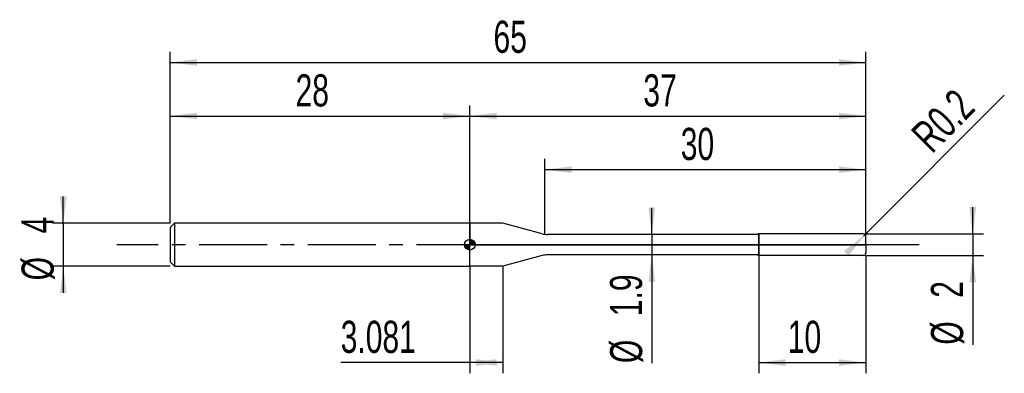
# Model space of a CAD drawing. Extents: x -14.1 to 77.9, y -12 to 21.
import ezdxf
from ezdxf.enums import TextEntityAlignment as Align

# ---------------------------------------------------------------- set-up
doc = ezdxf.new("R2010")
doc.units = 0
doc.linetypes.add('CENTER', pattern=[10.16, 6.35, -1.27, 1.27, -1.27])
doc.layers.get('0').update_dxf_attribs({"linetype": 'CONTINUOUS'})
for name, color, linetype in [('1', 4, 'CONTINUOUS'), ('2', 7, 'CONTINUOUS'), ('4', 2, 'CENTER'), ('CUT', 1, 'CONTINUOUS'), ('NOCUT', 7, 'CONTINUOUS'), ('SK1', 4, 'CONTINUOUS'), ('SK2', 7, 'CONTINUOUS'), ('SK4', 2, 'CENTER')]:
    doc.layers.add(name, color=color, linetype=linetype)
doc.dimstyles.new('SLDDIMSTYLE0', dxfattribs={"dimtxt": 3, "dimasz": 2.5, "dimexe": 0, "dimexo": 0.0625, "dimgap": 0.75, "dimtad": 1, "dimrnd": 1e-09, "dimzin": 12, "dimsah": 1, "dimcen": 0.09, "dimazin": 3, "dimtfac": 1, "dimtofl": 0, "dimtmove": 0, "dimatfit": 3})
doc.dimstyles.new('SLDDIMSTYLE1', dxfattribs={"dimtxt": 3, "dimasz": 2.5, "dimexe": 0, "dimexo": 0.0625, "dimgap": 0.75, "dimtad": 1, "dimrnd": 1e-09, "dimzin": 12, "dimsah": 1, "dimcen": 0.09, "dimazin": 3, "dimtfac": 1, "dimtmove": 0, "dimatfit": 3})
doc.dimstyles.new('SLDDIMSTYLE2', dxfattribs={"dimtxt": 3, "dimasz": 2.5, "dimexe": 0, "dimexo": 0.0625, "dimgap": 0.75, "dimtad": 1, "dimrnd": 1e-09, "dimsah": 1, "dimcen": 0, "dimazin": 3, "dimtfac": 1, "dimtofl": 0, "dimtmove": 0, "dimatfit": 3})

# ---------------------------------------------------------------- blocks, each defined once
blk = doc.blocks.new('_D')
at = {"layer": '2'}
for p, q in [((55, -1), (55, -12)), ((65, -1), (65, -12)), ((55, -11), (65, -11))]:
    blk.add_line(p, q, dxfattribs=at)
for points in [[(55, -11), (57.5, -11.31), (57.5, -10.69)], [(65, -11), (62.5, -10.69), (62.5, -11.31)]]:
    blk.add_solid(points, dxfattribs=at)
at = {"layer": '2', "width": 0.7}
blk.add_text('10', height=3, dxfattribs=at).set_placement((57.708, -11), align=Align.BOTTOM_LEFT)
blk = doc.blocks.new('_D_1')
at = {"layer": '2'}
for p, q in [((75, 1), (75, 3.5)), ((65, 1), (76, 1)), ((75, 1), (75, -1)), ((65, -1), (76, -1)), ((75, -1), (75, -9.333))]:
    blk.add_line(p, q, dxfattribs=at)
for points in [[(75, 1), (75.31, 3.5), (74.69, 3.5)], [(75, -1), (74.69, -3.5), (75.31, -3.5)]]:
    blk.add_solid(points, dxfattribs=at)
at = {"layer": '2', "width": 0.7}
for s, p in [('2', (74.992, -4.959)), ('%%c', (75, -9.333))]:
    blk.add_text(s, height=3, rotation=90, dxfattribs=at).set_placement(p, align=Align.BOTTOM_LEFT)
blk = doc.blocks.new('_D_2')
at = {"layer": '2'}
for p, q in [((28, -2), (28, -12)), ((31.081, -2), (31.081, -12)), ((28, -11), (15.925, -11)), ((31.081, -11), (28, -11))]:
    blk.add_line(p, q, dxfattribs=at)
for points in [[(28, -11), (30.5, -11.31), (30.5, -10.69)], [(31.081, -11), (28.581, -10.69), (28.581, -11.31)]]:
    blk.add_solid(points, dxfattribs=at)
at = {"layer": '2', "width": 0.7}
blk.add_text('3.081', height=3, rotation=-0.00002, dxfattribs=at).set_placement((15.925, -11), align=Align.BOTTOM_LEFT)
blk = doc.blocks.new('_D_3')
at = {"layer": '2'}
for p, q in [((35, 0.95), (35, 8)), ((65, 0.95), (65, 8)), ((35, 7), (65, 7))]:
    blk.add_line(p, q, dxfattribs=at)
for points in [[(35, 7), (37.5, 6.69), (37.5, 7.31)], [(65, 7), (62.5, 7.31), (62.5, 6.69)]]:
    blk.add_solid(points, dxfattribs=at)
at = {"layer": '2', "width": 0.7}
blk.add_text('30', height=3, dxfattribs=at).set_placement((47.708, 7), align=Align.BOTTOM_LEFT)
blk = doc.blocks.new('_D_4')
at = {"layer": '2'}
for p, q in [((45, 0.95), (45, 3.45)), ((55, 0.95), (44, 0.95)), ((45, 0.95), (45, -0.95)), ((55, -0.95), (44, -0.95)), ((45, -0.95), (45, -11.052))]:
    blk.add_line(p, q, dxfattribs=at)
for points in [[(45, 0.95), (45.31, 3.45), (44.69, 3.45)], [(45, -0.95), (44.69, -3.45), (45.31, -3.45)]]:
    blk.add_solid(points, dxfattribs=at)
at = {"layer": '2', "width": 0.7}
for s, p in [('1.9', (44.992, -6.678)), ('%%c', (45, -11.052))]:
    blk.add_text(s, height=3, rotation=90, dxfattribs=at).set_placement(p, align=Align.BOTTOM_LEFT)
blk = doc.blocks.new('_D_5')
at = {"layer": '2'}
for q in [(77.95, 13.95), (64.8, 0.8)]:
    blk.add_line((64.941, 0.941), q, dxfattribs=at)
blk.add_solid([(64.941, 0.941), (62.954, -0.607), (63.393, -1.046)], dxfattribs=at)
at = {"layer": '2', "width": 0.7}
blk.add_text('R0.2', height=3, rotation=45, dxfattribs=at).set_placement((71.815, 7.775), align=Align.BOTTOM_LEFT)
blk = doc.blocks.new('_D_6')
at = {"layer": 'SK2'}
for p, q in [((0, 2), (0, 18)), ((65, 2), (65, 18)), ((0, 17), (65, 17))]:
    blk.add_line(p, q, dxfattribs=at)
for points in [[(0, 17), (2.5, 16.69), (2.5, 17.31)], [(65, 17), (62.5, 17.31), (62.5, 16.69)]]:
    blk.add_solid(points, dxfattribs=at)
at = {"layer": 'SK2', "width": 0.7}
blk.add_text('65', height=3, dxfattribs=at).set_placement((30.208, 17), align=Align.BOTTOM_LEFT)
blk = doc.blocks.new('_D_7')
at = {"layer": 'SK2'}
for p, q in [((0, 2), (0, 13)), ((28, 2), (28, 13)), ((0, 12), (28, 12))]:
    blk.add_line(p, q, dxfattribs=at)
for points in [[(0, 12), (2.5, 11.69), (2.5, 12.31)], [(28, 12), (25.5, 12.31), (25.5, 11.69)]]:
    blk.add_solid(points, dxfattribs=at)
at = {"layer": 'SK2', "width": 0.7}
blk.add_text('28', height=3, rotation=360, dxfattribs=at).set_placement((11.708, 12), align=Align.BOTTOM_LEFT)
blk = doc.blocks.new('_D_8')
at = {"layer": 'SK2'}
for p, q in [((28, 0), (28, 13)), ((65, 0), (65, 13)), ((28, 12), (65, 12))]:
    blk.add_line(p, q, dxfattribs=at)
for points in [[(28, 12), (30.5, 11.69), (30.5, 12.31)], [(65, 12), (62.5, 12.31), (62.5, 11.69)]]:
    blk.add_solid(points, dxfattribs=at)
at = {"layer": 'SK2', "width": 0.7}
blk.add_text('37', height=3, rotation=360, dxfattribs=at).set_placement((44.208, 12), align=Align.BOTTOM_LEFT)
blk = doc.blocks.new('_D_9')
at = {"layer": 'SK2'}
for p, q in [((-10, 2), (-10, 4.5)), ((0, 2), (-11, 2)), ((-10, 2), (-10, -2)), ((0, -2), (-11, -2)), ((-10, -2), (-10, -4.5))]:
    blk.add_line(p, q, dxfattribs=at)
for points in [[(-10, 2), (-9.69, 4.5), (-10.31, 4.5)], [(-10, -2), (-10.31, -4.5), (-9.69, -4.5)]]:
    blk.add_solid(points, dxfattribs=at)
at = {"layer": 'SK2', "width": 0.7}
for s, p in [('4', (-10.008, 1.041)), ('%%c', (-10, -3.333))]:
    blk.add_text(s, height=3, rotation=90, dxfattribs=at).set_placement(p, align=Align.BOTTOM_LEFT)
blk = doc.blocks.new('*U12')
at = {"color": 0, "linetype": 'CONTINUOUS'}
for points in [[(0, 0), (0, 0.5), (0.098, 0)], [(0.098, 0), (0, 0.5), (0.098, 0.49)], [(0.098, 0), (0.098, 0.49), (0.191, 0)], [(0.191, 0), (0.098, 0.49), (0.191, 0.462)], [(0.191, 0), (0.191, 0.462), (0.278, 0)], [(0.278, 0), (0.191, 0.462), (0.278, 0.416)], [(0.278, 0), (0.278, 0.416), (0.354, 0)], [(0.354, 0), (0.278, 0.416), (0.354, 0.354)], [(0.354, 0), (0.354, 0.354), (0.416, 0)], [(0.416, 0), (0.354, 0.354), (0.416, 0.278)], [(0.416, 0), (0.416, 0.278), (0.462, 0)], [(0.462, 0), (0.416, 0.278), (0.462, 0.191)], [(0.462, 0), (0.462, 0.191), (0.49, 0)], [(0.49, 0), (0.462, 0.191), (0.49, 0.098)], [(0.49, 0), (0.49, 0.098), (0.5, 0)]]:
    blk.add_solid(points, dxfattribs=at)
blk = doc.blocks.new('*U13')
at = {"color": 0, "linetype": 'CONTINUOUS'}
for points in [[(-0.492, -0.087), (-0.5, 0), (-0.492, 0)], [(-0.492, -0.087), (-0.492, 0), (-0.47, -0.171)], [(-0.47, -0.171), (-0.492, 0), (-0.47, 0)], [(-0.47, -0.171), (-0.47, 0), (-0.433, -0.25)], [(-0.433, -0.25), (-0.47, 0), (-0.433, 0)], [(-0.433, -0.25), (-0.433, 0), (-0.383, -0.321)], [(-0.383, -0.321), (-0.433, 0), (-0.383, 0)], [(-0.383, -0.321), (-0.383, 0), (-0.321, -0.383)], [(-0.321, -0.383), (-0.383, 0), (-0.321, 0)], [(-0.321, -0.383), (-0.321, 0), (-0.25, -0.433)], [(-0.25, -0.433), (-0.321, 0), (-0.25, 0)], [(-0.25, -0.433), (-0.25, 0), (-0.171, -0.47)], [(-0.171, -0.47), (-0.25, 0), (-0.171, 0)], [(-0.171, -0.47), (-0.171, 0), (-0.087, -0.492)], [(-0.087, -0.492), (-0.171, 0), (-0.087, 0)], [(-0.087, -0.492), (-0.087, 0), (0, -0.5)], [(0, -0.5), (-0.087, 0), (0, 0)]]:
    blk.add_solid(points, dxfattribs=at)
blk = doc.blocks.new('SW_DOWELSYMBOL_0')
at = {"layer": 'SK1', "color": 0}
blk.add_circle((0, 0), 0.5, dxfattribs=at)
at = {"color": 0, "linetype": 'CONTINUOUS'}
for name in ['*U13', '*U12']:
    blk.add_blockref(name, (0, 0), dxfattribs=at)

msp = doc.modelspace()

# ---------------------------------------------------------------- linework, layer by layer
at = {"layer": '1'}
for p, q in [((31.081, 2), (28, 2)), ((28, 2), (28, 0)), ((34.746, 1.018), (31.081, 2)), ((54.716, 0.95), (35.263, 0.95)), ((55, 1), (54.716, 0.95)), ((64.8, 1), (55, 1)), ((55, 1), (55, 0)), ((55, 0), (55, 1)), ((28, -2), (28, 0)), ((55, -1), (55, 0)), ((55, 0), (55, -1)), ((65, 0), (65, 0.8)), ((65, 0), (65, -0.8)), ((34.746, -1.018), (31.081, -2)), ((54.716, -0.95), (35.263, -0.95)), ((55, -1), (54.716, -0.95)), ((64.8, -1), (55, -1)), ((31.081, -2), (28, -2))]:
    msp.add_line(p, q, dxfattribs=at)
for centre, radius, start, end in [((35.263, 2.95), 2, 254.99993, 270), ((64.8, 0.8), 0.2, 0, 90), ((64.8, -0.8), 0.2, 270, 0), ((35.263, -2.95), 2, 90, 105.00007)]:
    msp.add_arc(centre, radius, start, end, dxfattribs=at)
at = {"layer": '4'}
msp.add_line((65, 0), (28, 0), dxfattribs=at)
at = {"layer": 'CUT'}
for p, q in [((64.8, 1), (55, 1)), ((55, 1), (55, 0)), ((55, 0), (65, 0)), ((65, 0), (65, 0.8))]:
    msp.add_line(p, q, dxfattribs=at)
msp.add_arc((64.8, 0.8), 0.2, 0, 90, dxfattribs=at)
at = {"layer": 'NOCUT'}
for p, q in [((31.081, 2), (28, 2)), ((28, 2), (28, 0)), ((34.746, 1.018), (31.081, 2)), ((54.716, 0.95), (35.263, 0.95)), ((55, 1), (54.716, 0.95)), ((55, 0), (55, 1)), ((28, 0), (55, 0))]:
    msp.add_line(p, q, dxfattribs=at)
msp.add_arc((35.263, 2.95), 2, 254.99993, 270, dxfattribs=at)
at = {"layer": 'SK1'}
for p, q in [((0.4, 2), (0, 1.6)), ((28, 2), (0.4, 2)), ((0.4, 2), (0.4, -2)), ((0, 1.6), (0, 0)), ((0, 0), (0, -1.6)), ((0, -1.6), (0.4, -2)), ((0.4, -2), (28, -2))]:
    msp.add_line(p, q, dxfattribs=at)
msp.add_circle((28, 0), 0.5, dxfattribs=at)
at = {"layer": 'SK4'}
msp.add_line((70, 0), (-5, 0), dxfattribs=at)

# ---------------------------------------------------------------- block references
at = {"layer": 'SK1'}
msp.add_blockref('SW_DOWELSYMBOL_0', (28, 0), dxfattribs=at)

# ---------------------------------------------------------------- texts
at = {"layer": 'SK2', "width": 0.7}
msp.add_text('AP1', height=0.05, dxfattribs=at).set_placement((28, -0.018), align=Align.BOTTOM_LEFT)

# ---------------------------------------------------------------- dimensions: what is measured, and where the dimension line sits
at = {"layer": '2'}
dim = msp.add_radius_dim(center=(64.8, 0.8), mpoint=(64.941, 0.941), dimstyle='SLDDIMSTYLE2', dxfattribs=at)
dim.commit()
dim.dimension.update_dxf_attribs({"geometry": '_D_5', "text_midpoint": (75, 11), "dimtype": 164})
for base, p1, p2, picture, middle in [((65, 7), (35, 0.95), (65, 0.95), '_D_3', (50, 7)), ((65, -11), (55, -1), (65, -1), '_D', (60, -11))]:
    dim = msp.add_linear_dim(base=base, p1=p1, p2=p2, dimstyle='SLDDIMSTYLE0', dxfattribs=at)
    dim.commit()
    dim.dimension.update_dxf_attribs({"geometry": picture, "text_midpoint": middle, "dimtype": 160})
for base, p1, p2, picture, middle in [((45, -0.95), (55, 0.95), (55, -0.95), '_D_4', (45, -6)), ((75, -1), (65, 1), (65, -1), '_D_1', (75, -6))]:
    dim = msp.add_linear_dim(base=base, p1=p1, p2=p2, angle=90, text='%%c<>', dimstyle='SLDDIMSTYLE1', dxfattribs=at)
    dim.commit()
    dim.dimension.update_dxf_attribs({"geometry": picture, "text_midpoint": middle, "dimtype": 160})
dim = msp.add_linear_dim(base=(28, -11), p1=(31.081, -2), p2=(28, -2), angle=359.99998, dimstyle='SLDDIMSTYLE0', dxfattribs=at)
dim.commit()
dim.dimension.update_dxf_attribs({"geometry": '_D_2', "text_midpoint": (21.081, -11), "dimtype": 160})
at = {"layer": 'SK2'}
dim = msp.add_linear_dim(base=(65, 17), p1=(0, 2), p2=(65, 2), dimstyle='SLDDIMSTYLE0', dxfattribs=at)
dim.commit()
dim.dimension.update_dxf_attribs({"geometry": '_D_6', "text_midpoint": (32.5, 17), "dimtype": 160})
for base, p1, p2, picture, middle in [((28, 12), (0, 2), (28, 2), '_D_7', (14, 12)), ((65, 12), (28, 0), (65, 0), '_D_8', (46.5, 12))]:
    dim = msp.add_linear_dim(base=base, p1=p1, p2=p2, angle=360, dimstyle='SLDDIMSTYLE0', dxfattribs=at)
    dim.commit()
    dim.dimension.update_dxf_attribs({"geometry": picture, "text_midpoint": middle, "dimtype": 160})
dim = msp.add_linear_dim(base=(-10, -2), p1=(0, 2), p2=(0, -2), angle=90, text='%%c<>', dimstyle='SLDDIMSTYLE1', dxfattribs=at)
dim.commit()
dim.dimension.update_dxf_attribs({"geometry": '_D_9', "text_midpoint": (-10, 0), "dimtype": 160})

doc.saveas('drawing.dxf')
